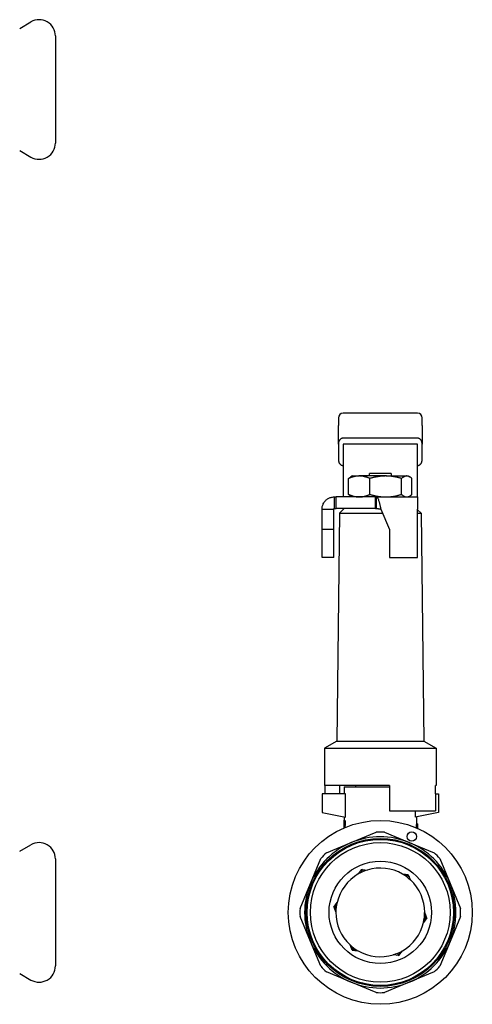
# Model space of a CAD drawing. Header units: millimetres. Extents: x 50 to 3735, y 28 to 372.
# Tile 6 of 6: x 373 to 470, y 156 to 367. Entities that reach past the tile are written whole.
import ezdxf

# ---------------------------------------------------------------- set-up
doc = ezdxf.new("R2010")
doc.units = ezdxf.units.MM
doc.layers.add('DETAIL', color=2, linetype='Continuous')

msp = doc.modelspace()

# ---------------------------------------------------------------- linework, layer by layer
at = {"layer": 'DETAIL'}
for p, q in [((372.9, 365.52), (375.32, 366.91)), ((380.57, 363.88), (380.57, 340.88)), ((372.9, 339.25), (375.32, 337.85)), ((441.32, 281.81), (441.32, 280.17)), ((458.32, 282.81), (442.32, 282.81)), ((459.32, 280.17), (459.32, 281.81)), ((441.32, 276.14), (441.32, 280.17)), ((459.32, 280.17), (459.32, 276.14)), ((458.32, 277.44), (442.32, 277.44)), ((441.32, 276.14), (441.32, 272.87)), ((458.32, 276.14), (442.32, 276.14)), ((442.32, 276.14), (442.32, 265.86)), ((458.32, 265.86), (458.32, 276.14)), ((459.32, 272.87), (459.32, 276.14)), ((443.53, 265.34), (443.53, 268.77)), ((444.32, 269.31), (443.98, 269.11)), ((444.32, 269.31), (445.81, 269.31)), ((451.49, 269.31), (445.81, 269.31)), ((447.98, 269.31), (448, 269.81)), ((452.65, 269.81), (448, 269.81)), ((448.09, 265.34), (448.09, 268.77)), ((451.49, 269.31), (456, 269.31)), ((452.65, 269.81), (452.66, 269.31)), ((454.89, 265.34), (454.89, 268.77)), ((456, 269.31), (456.32, 269.31)), ((456.32, 269.31), (456.66, 269.11)), ((457.12, 265.34), (457.12, 268.77)), ((440.42, 264.81), (440.84, 264.81)), ((440.42, 264.81), (440.42, 263.56)), ((449.32, 264.81), (440.84, 264.81)), ((440.84, 262.31), (440.84, 264.81)), ((442.32, 265.86), (442.32, 264.81)), ((444.32, 264.81), (443.98, 265)), ((449.32, 264.81), (449.52, 264.81)), ((449.32, 262.31), (449.32, 264.81)), ((449.52, 264.81), (458.32, 264.81)), ((449.52, 263.56), (449.52, 264.81)), ((456.32, 264.81), (456.66, 265)), ((458.32, 264.81), (458.32, 265.86)), ((458.32, 264.81), (458.32, 262.21)), ((440.42, 263.56), (440.42, 262.31)), ((449.52, 262.31), (449.52, 263.56)), ((437.82, 262.21), (439.07, 262.21)), ((437.82, 257.81), (437.82, 262.21)), ((439.07, 262.21), (440.32, 262.21)), ((440.32, 257.81), (440.32, 262.21)), ((440.42, 262.31), (440.84, 262.31)), ((449.32, 262.31), (440.84, 262.31)), ((441.56, 261.3), (440.97, 212.31)), ((442.57, 262.31), (441.56, 261.3)), ((441.56, 261.3), (450.82, 261.3)), ((449.32, 262.31), (449.52, 262.31)), ((450.43, 262.21), (452.32, 257.81)), ((458.32, 251.81), (458.32, 262.21)), ((458.32, 262.06), (459.08, 261.3)), ((458.32, 261.3), (459.08, 261.3)), ((459.08, 261.3), (459.67, 212.31)), ((437.82, 251.81), (437.82, 257.81)), ((440.32, 257.81), (437.82, 257.81)), ((440.32, 251.81), (440.32, 257.81)), ((452.32, 257.81), (452.32, 251.81)), ((440.32, 251.81), (437.82, 251.81)), ((452.32, 251.81), (458.32, 251.81)), ((440.97, 212.31), (438.32, 210.82)), ((440.97, 212.31), (459.67, 212.31)), ((459.67, 212.31), (462.32, 210.82)), ((438.32, 210.82), (462.32, 210.82)), ((438.32, 210.82), (438.32, 202.81)), ((462.32, 210.82), (462.32, 202.81)), ((452.32, 202.81), (438.32, 202.81)), ((438.49, 201.01), (438.49, 202.81)), ((441.55, 202.81), (441.55, 201.01)), ((442.57, 202.51), (452.32, 202.51)), ((442.57, 202.51), (442.57, 201.01)), ((445.07, 202.51), (445.07, 202.81)), ((452.32, 202.81), (452.32, 197.31)), ((462.32, 202.81), (462.15, 202.81)), ((462.15, 201.01), (462.15, 202.81)), ((442.83, 201.01), (437.82, 201.01)), ((437.82, 201.01), (437.82, 197.01)), ((442.83, 195.95), (442.83, 201.01)), ((462.15, 201.01), (462.15, 197.31)), ((462.15, 201.01), (462.82, 201.01)), ((462.82, 201.01), (462.82, 197.01)), ((437.82, 197.01), (442.83, 195.95)), ((452.32, 197.31), (462.15, 197.31)), ((457.81, 197.31), (457.81, 195.95)), ((462.82, 197.01), (457.81, 195.95)), ((442.56, 195.36), (442.62, 195.36)), ((442.56, 193.67), (442.56, 195.36)), ((442.57, 196.01), (442.57, 195.36)), ((442.57, 195.36), (442.57, 195.36)), ((442.57, 195.08), (442.57, 194.21)), ((442.57, 195.08), (442.61, 195.08)), ((442.59, 195.08), (442.59, 194.21)), ((442.62, 195.36), (442.64, 195.36)), ((458.07, 196.01), (458.07, 194.53)), ((442.56, 194.46), (442.55, 194.46)), ((442.56, 193.87), (442.55, 193.87)), ((442.57, 194.21), (442.62, 194.21)), ((442.57, 193.94), (442.57, 193.68)), ((442.57, 193.94), (442.62, 193.94)), ((442.59, 193.94), (442.59, 193.68)), ((442.66, 193.98), (442.68, 193.98)), ((442.76, 194.64), (442.78, 194.64)), ((444.1, 190.52), (449.45, 192.74)), ((451.19, 192.74), (456.54, 190.52)), ((458.32, 194.53), (458.07, 194.53)), ((458.32, 194.53), (458.32, 193.57)), ((438.76, 188.31), (444.1, 190.52)), ((456.54, 190.52), (461.89, 188.31)), ((372.9, 188.64), (375.32, 190.04)), ((380.57, 187.01), (380.57, 164.01)), ((435.31, 181.73), (437.52, 187.07)), ((463.12, 187.07), (465.34, 181.73)), ((446.32, 184.76), (445.58, 183.77)), ((446.32, 184.76), (447.54, 184.62)), ((456.33, 183.6), (455.11, 183.75)), ((456.33, 183.6), (456.82, 182.47)), ((433.09, 176.38), (435.31, 181.73)), ((465.34, 181.73), (467.55, 176.38)), ((440.31, 176.66), (441.04, 177.65)), ((440.31, 176.66), (440.8, 175.53)), ((435.31, 169.29), (433.09, 174.64)), ((460.34, 174.35), (459.6, 173.37)), ((460.34, 174.35), (459.85, 175.48)), ((467.55, 174.64), (465.34, 169.29)), ((437.52, 163.94), (435.31, 169.29)), ((444.31, 167.41), (443.83, 168.54)), ((444.31, 167.41), (445.54, 167.27)), ((454.33, 166.26), (455.06, 167.25)), ((465.34, 169.29), (463.12, 163.94)), ((454.33, 166.26), (453.11, 166.4)), ((372.9, 162.38), (375.32, 160.98)), ((444.1, 160.5), (438.76, 162.71)), ((461.89, 162.71), (456.54, 160.5)), ((449.45, 158.28), (444.1, 160.5)), ((456.54, 160.5), (451.19, 158.28))]:
    msp.add_line(p, q, dxfattribs=at)
at = {"layer": 'DETAIL', "flags": 128}
for points in [[(442.32, 277.44), (442.26, 277.44), (442.2, 277.43), (442.14, 277.42), (442.08, 277.4), (442.02, 277.38), (441.95, 277.35), (441.89, 277.32), (441.83, 277.28), (441.78, 277.23), (441.72, 277.18), (441.67, 277.12), (441.62, 277.06), (441.57, 276.99), (441.53, 276.92), (441.49, 276.85), (441.45, 276.78), (441.42, 276.7), (441.39, 276.62), (441.37, 276.54), (441.35, 276.46), (441.34, 276.37), (441.33, 276.29), (441.32, 276.21), (441.32, 276.14)], [(459.32, 276.14), (459.32, 276.21), (459.31, 276.29), (459.3, 276.37), (459.29, 276.46), (459.27, 276.54), (459.25, 276.62), (459.23, 276.7), (459.19, 276.78), (459.16, 276.85), (459.12, 276.92), (459.08, 276.99), (459.03, 277.06), (458.98, 277.12), (458.93, 277.18), (458.87, 277.23), (458.81, 277.28), (458.75, 277.32), (458.69, 277.35), (458.63, 277.38), (458.57, 277.4), (458.5, 277.42), (458.44, 277.43), (458.38, 277.44), (458.32, 277.44)], [(441.32, 272.87), (441.32, 272.8), (441.33, 272.72), (441.34, 272.64), (441.35, 272.55), (441.37, 272.47), (441.39, 272.39), (441.42, 272.31), (441.45, 272.23), (441.49, 272.16), (441.52, 272.09), (441.57, 272.02), (441.62, 271.95), (441.67, 271.89), (441.72, 271.83), (441.78, 271.78), (441.83, 271.73), (441.89, 271.69), (441.95, 271.66), (442.02, 271.63), (442.08, 271.61), (442.14, 271.59), (442.2, 271.58), (442.26, 271.57), (442.32, 271.57)], [(458.32, 271.57), (458.38, 271.57), (458.44, 271.58), (458.5, 271.59), (458.57, 271.61), (458.63, 271.63), (458.69, 271.66), (458.75, 271.69), (458.81, 271.73), (458.87, 271.78), (458.93, 271.83), (458.98, 271.89), (459.03, 271.95), (459.08, 272.02), (459.12, 272.09), (459.16, 272.16), (459.19, 272.23), (459.23, 272.31), (459.25, 272.39), (459.27, 272.47), (459.29, 272.55), (459.31, 272.64), (459.31, 272.72), (459.32, 272.8), (459.32, 272.87)], [(445.81, 269.31), (445.71, 269.31), (445.62, 269.3), (445.52, 269.3), (445.42, 269.29), (445.33, 269.28), (445.23, 269.27), (445.13, 269.26), (445.04, 269.24), (444.94, 269.23), (444.85, 269.21), (444.75, 269.19), (444.66, 269.16), (444.56, 269.14), (444.47, 269.11), (444.37, 269.09), (444.28, 269.06), (444.18, 269.03), (444.09, 268.99), (443.99, 268.96), (443.9, 268.93), (443.81, 268.89), (443.71, 268.85), (443.62, 268.81), (443.53, 268.77)], [(443.53, 268.77), (443.55, 268.79), (443.56, 268.81), (443.58, 268.82), (443.6, 268.84), (443.62, 268.86), (443.64, 268.87), (443.66, 268.89), (443.68, 268.9), (443.7, 268.92), (443.72, 268.93), (443.74, 268.95), (443.75, 268.96), (443.77, 268.98), (443.79, 268.99), (443.81, 269), (443.83, 269.02), (443.85, 269.03), (443.87, 269.04), (443.89, 269.05), (443.91, 269.07), (443.93, 269.08), (443.95, 269.09), (443.97, 269.1), (443.98, 269.11)], [(448.09, 268.77), (448, 268.81), (447.91, 268.85), (447.81, 268.89), (447.72, 268.93), (447.63, 268.96), (447.53, 268.99), (447.44, 269.03), (447.34, 269.06), (447.25, 269.09), (447.15, 269.11), (447.06, 269.14), (446.96, 269.16), (446.87, 269.19), (446.77, 269.21), (446.68, 269.23), (446.58, 269.24), (446.48, 269.26), (446.39, 269.27), (446.29, 269.28), (446.19, 269.29), (446.1, 269.3), (446, 269.3), (445.91, 269.31), (445.81, 269.31)], [(451.49, 269.31), (451.34, 269.31), (451.2, 269.3), (451.06, 269.3), (450.91, 269.29), (450.77, 269.28), (450.63, 269.27), (450.48, 269.26), (450.34, 269.24), (450.2, 269.23), (450.06, 269.21), (449.91, 269.19), (449.77, 269.16), (449.63, 269.14), (449.49, 269.11), (449.35, 269.09), (449.21, 269.06), (449.07, 269.03), (448.93, 268.99), (448.79, 268.96), (448.65, 268.93), (448.51, 268.89), (448.37, 268.85), (448.23, 268.81), (448.09, 268.77)], [(454.89, 268.77), (454.75, 268.81), (454.61, 268.85), (454.47, 268.89), (454.33, 268.93), (454.19, 268.96), (454.05, 268.99), (453.91, 269.03), (453.77, 269.06), (453.63, 269.09), (453.49, 269.11), (453.35, 269.14), (453.21, 269.16), (453.06, 269.19), (452.92, 269.21), (452.78, 269.23), (452.64, 269.24), (452.49, 269.26), (452.35, 269.27), (452.21, 269.28), (452.07, 269.29), (451.92, 269.3), (451.78, 269.3), (451.63, 269.31), (451.49, 269.31)], [(456, 269.31), (455.96, 269.31), (455.91, 269.3), (455.86, 269.3), (455.81, 269.29), (455.77, 269.28), (455.72, 269.27), (455.67, 269.26), (455.63, 269.24), (455.58, 269.23), (455.53, 269.21), (455.49, 269.19), (455.44, 269.16), (455.39, 269.14), (455.35, 269.11), (455.3, 269.09), (455.25, 269.06), (455.21, 269.03), (455.16, 268.99), (455.12, 268.96), (455.07, 268.93), (455.02, 268.89), (454.98, 268.85), (454.93, 268.81), (454.89, 268.77)], [(457.12, 268.77), (457.07, 268.81), (457.03, 268.85), (456.98, 268.89), (456.94, 268.93), (456.89, 268.96), (456.84, 268.99), (456.8, 269.03), (456.75, 269.06), (456.71, 269.09), (456.66, 269.11), (456.61, 269.14), (456.57, 269.16), (456.52, 269.19), (456.47, 269.21), (456.43, 269.23), (456.38, 269.24), (456.33, 269.26), (456.29, 269.27), (456.24, 269.28), (456.19, 269.29), (456.14, 269.3), (456.1, 269.3), (456.05, 269.31), (456, 269.31)], [(437.82, 262.21), (437.83, 262.38), (437.84, 262.55), (437.87, 262.72), (437.91, 262.88), (437.96, 263.04), (438.02, 263.2), (438.09, 263.36), (438.17, 263.51), (438.26, 263.65), (438.36, 263.79), (438.47, 263.92), (438.58, 264.05), (438.71, 264.16), (438.84, 264.27), (438.98, 264.37), (439.12, 264.46), (439.27, 264.54), (439.43, 264.61), (439.59, 264.67), (439.75, 264.72), (439.92, 264.76), (440.08, 264.79), (440.25, 264.8), (440.42, 264.81)], [(443.53, 265.34), (443.62, 265.3), (443.71, 265.27), (443.81, 265.23), (443.9, 265.19), (443.99, 265.16), (444.09, 265.12), (444.18, 265.09), (444.28, 265.06), (444.37, 265.03), (444.47, 265), (444.56, 264.98), (444.66, 264.95), (444.75, 264.93), (444.85, 264.91), (444.94, 264.89), (445.04, 264.87), (445.13, 264.86), (445.23, 264.85), (445.33, 264.83), (445.42, 264.83), (445.52, 264.82), (445.62, 264.81), (445.71, 264.81), (445.81, 264.81)], [(443.98, 265), (443.97, 265.02), (443.95, 265.03), (443.93, 265.04), (443.91, 265.05), (443.89, 265.06), (443.87, 265.08), (443.85, 265.09), (443.83, 265.1), (443.81, 265.12), (443.79, 265.13), (443.77, 265.14), (443.75, 265.16), (443.74, 265.17), (443.72, 265.19), (443.7, 265.2), (443.68, 265.22), (443.66, 265.23), (443.64, 265.25), (443.62, 265.26), (443.6, 265.28), (443.58, 265.29), (443.56, 265.31), (443.55, 265.33), (443.53, 265.34)], [(445.81, 264.81), (445.91, 264.81), (446, 264.81), (446.1, 264.82), (446.19, 264.83), (446.29, 264.84), (446.39, 264.85), (446.48, 264.86), (446.58, 264.88), (446.68, 264.89), (446.77, 264.91), (446.87, 264.93), (446.96, 264.95), (447.06, 264.98), (447.15, 265), (447.25, 265.03), (447.34, 265.06), (447.44, 265.09), (447.53, 265.12), (447.63, 265.16), (447.72, 265.19), (447.81, 265.23), (447.91, 265.27), (448, 265.31), (448.09, 265.34)], [(448.09, 265.34), (448.23, 265.3), (448.37, 265.27), (448.51, 265.23), (448.65, 265.19), (448.79, 265.16), (448.93, 265.12), (449.07, 265.09), (449.21, 265.06), (449.35, 265.03), (449.49, 265), (449.63, 264.98), (449.77, 264.95), (449.91, 264.93), (450.06, 264.91), (450.2, 264.89), (450.34, 264.88), (450.48, 264.86), (450.63, 264.85), (450.77, 264.84), (450.91, 264.83), (451.06, 264.82), (451.2, 264.81), (451.34, 264.81), (451.49, 264.81)], [(449.52, 264.81), (449.56, 264.8), (449.59, 264.79), (449.63, 264.76), (449.67, 264.72), (449.71, 264.67), (449.75, 264.61), (449.78, 264.54), (449.82, 264.46), (449.86, 264.37), (449.9, 264.27), (449.94, 264.16), (449.97, 264.05), (450.01, 263.92), (450.05, 263.79), (450.09, 263.65), (450.13, 263.51), (450.16, 263.36), (450.2, 263.2), (450.24, 263.04), (450.28, 262.88), (450.32, 262.72), (450.35, 262.55), (450.39, 262.38), (450.43, 262.21)], [(451.49, 264.81), (451.63, 264.81), (451.78, 264.81), (451.92, 264.82), (452.06, 264.83), (452.21, 264.84), (452.35, 264.85), (452.49, 264.86), (452.64, 264.88), (452.78, 264.89), (452.92, 264.91), (453.06, 264.93), (453.2, 264.95), (453.35, 264.98), (453.49, 265), (453.63, 265.03), (453.77, 265.06), (453.91, 265.09), (454.05, 265.12), (454.19, 265.16), (454.33, 265.19), (454.47, 265.23), (454.61, 265.27), (454.75, 265.3), (454.89, 265.34)], [(454.89, 265.34), (454.93, 265.3), (454.98, 265.27), (455.02, 265.23), (455.07, 265.19), (455.12, 265.16), (455.16, 265.12), (455.21, 265.09), (455.25, 265.06), (455.3, 265.03), (455.35, 265), (455.39, 264.98), (455.44, 264.95), (455.49, 264.93), (455.53, 264.91), (455.58, 264.89), (455.63, 264.88), (455.67, 264.86), (455.72, 264.85), (455.77, 264.84), (455.81, 264.83), (455.86, 264.82), (455.91, 264.81), (455.96, 264.81), (456, 264.81)], [(456, 264.81), (456.05, 264.81), (456.1, 264.81), (456.14, 264.82), (456.19, 264.83), (456.24, 264.84), (456.29, 264.85), (456.33, 264.86), (456.38, 264.88), (456.43, 264.89), (456.47, 264.91), (456.52, 264.93), (456.57, 264.95), (456.61, 264.98), (456.66, 265), (456.71, 265.03), (456.75, 265.06), (456.8, 265.09), (456.84, 265.12), (456.89, 265.16), (456.94, 265.19), (456.98, 265.23), (457.03, 265.27), (457.07, 265.3), (457.12, 265.34)], [(440.32, 262.21), (440.32, 262.22), (440.32, 262.22), (440.32, 262.23), (440.33, 262.23), (440.33, 262.24), (440.33, 262.25), (440.33, 262.25), (440.34, 262.26), (440.34, 262.26), (440.34, 262.27), (440.35, 262.27), (440.35, 262.28), (440.36, 262.28), (440.36, 262.29), (440.37, 262.29), (440.37, 262.3), (440.38, 262.3), (440.38, 262.3), (440.39, 262.3), (440.4, 262.31), (440.4, 262.31), (440.41, 262.31), (440.42, 262.31), (440.42, 262.31)], [(449.52, 262.31), (449.56, 262.31), (449.59, 262.31), (449.63, 262.31), (449.67, 262.31), (449.71, 262.3), (449.75, 262.3), (449.78, 262.3), (449.82, 262.3), (449.86, 262.29), (449.9, 262.29), (449.94, 262.28), (449.97, 262.28), (450.01, 262.27), (450.05, 262.27), (450.09, 262.26), (450.13, 262.26), (450.16, 262.25), (450.2, 262.25), (450.24, 262.24), (450.28, 262.23), (450.32, 262.23), (450.35, 262.22), (450.39, 262.22), (450.43, 262.21)], [(442.56, 195.19), (442.56, 195.16), (442.56, 195.14), (442.56, 195.11), (442.55, 195.08), (442.55, 195.06), (442.55, 195.03), (442.55, 195), (442.55, 194.97), (442.55, 194.94), (442.55, 194.91), (442.55, 194.88), (442.55, 194.85), (442.55, 194.82), (442.55, 194.78), (442.55, 194.75), (442.55, 194.72), (442.55, 194.69), (442.55, 194.65), (442.55, 194.62), (442.55, 194.6), (442.55, 194.57), (442.55, 194.53), (442.55, 194.5), (442.55, 194.46)], [(442.69, 194.64), (442.69, 194.68), (442.69, 194.71), (442.69, 194.74), (442.69, 194.77), (442.69, 194.81), (442.69, 194.84), (442.68, 194.87), (442.68, 194.9), (442.68, 194.92), (442.67, 194.95), (442.67, 194.97), (442.66, 194.99), (442.66, 195.01), (442.66, 195.02), (442.65, 195.04), (442.65, 195.05), (442.64, 195.06), (442.63, 195.06), (442.63, 195.07), (442.63, 195.07), (442.62, 195.08), (442.62, 195.08), (442.61, 195.08), (442.61, 195.08)], [(442.62, 195.36), (442.63, 195.36), (442.63, 195.36), (442.64, 195.35), (442.65, 195.34), (442.65, 195.33), (442.66, 195.32), (442.67, 195.31), (442.68, 195.29), (442.69, 195.27), (442.7, 195.25), (442.71, 195.22), (442.71, 195.19), (442.72, 195.15), (442.73, 195.12), (442.74, 195.08), (442.74, 195.04), (442.75, 194.99), (442.75, 194.94), (442.75, 194.89), (442.76, 194.85), (442.76, 194.79), (442.76, 194.74), (442.76, 194.7), (442.76, 194.64)], [(442.64, 195.36), (442.65, 195.36), (442.65, 195.35), (442.66, 195.35), (442.67, 195.34), (442.67, 195.33), (442.68, 195.32), (442.69, 195.31), (442.7, 195.29), (442.71, 195.27), (442.72, 195.25), (442.72, 195.22), (442.73, 195.19), (442.74, 195.15), (442.75, 195.12), (442.76, 195.07), (442.76, 195.03), (442.77, 194.99), (442.77, 194.94), (442.77, 194.89), (442.78, 194.84), (442.78, 194.79), (442.78, 194.75), (442.78, 194.7), (442.78, 194.64)], [(442.55, 193.87), (442.55, 193.86), (442.55, 193.85), (442.55, 193.84), (442.55, 193.83), (442.55, 193.82), (442.55, 193.81), (442.55, 193.8), (442.55, 193.79), (442.55, 193.78), (442.55, 193.77), (442.55, 193.76), (442.55, 193.75), (442.55, 193.75), (442.55, 193.74), (442.55, 193.73), (442.55, 193.72), (442.55, 193.72), (442.55, 193.71), (442.55, 193.7), (442.55, 193.7), (442.55, 193.69), (442.55, 193.68), (442.55, 193.68), (442.55, 193.67)], [(442.62, 194.21), (442.62, 194.22), (442.63, 194.22), (442.63, 194.22), (442.64, 194.22), (442.64, 194.23), (442.64, 194.24), (442.65, 194.25), (442.65, 194.26), (442.66, 194.27), (442.66, 194.29), (442.67, 194.3), (442.67, 194.32), (442.68, 194.34), (442.68, 194.36), (442.68, 194.38), (442.69, 194.41), (442.69, 194.43), (442.69, 194.46), (442.69, 194.49), (442.69, 194.52), (442.69, 194.55), (442.69, 194.58), (442.69, 194.61), (442.69, 194.64)], [(442.63, 193.7), (442.63, 193.71), (442.63, 193.72), (442.63, 193.73), (442.63, 193.74), (442.63, 193.75), (442.63, 193.76), (442.63, 193.77), (442.63, 193.78), (442.63, 193.79), (442.62, 193.8), (442.62, 193.81), (442.62, 193.82), (442.62, 193.83), (442.62, 193.84), (442.62, 193.85), (442.62, 193.86), (442.62, 193.87), (442.62, 193.88), (442.62, 193.89), (442.62, 193.9), (442.62, 193.91), (442.62, 193.92), (442.62, 193.93), (442.62, 193.94)], [(442.76, 194.64), (442.76, 194.6), (442.76, 194.56), (442.76, 194.53), (442.76, 194.49), (442.76, 194.45), (442.75, 194.42), (442.75, 194.38), (442.75, 194.34), (442.75, 194.31), (442.74, 194.28), (442.74, 194.25), (442.73, 194.22), (442.73, 194.19), (442.72, 194.16), (442.72, 194.14), (442.71, 194.11), (442.71, 194.09), (442.7, 194.07), (442.69, 194.05), (442.69, 194.03), (442.68, 194.01), (442.68, 194), (442.67, 193.99), (442.66, 193.98)], [(442.66, 193.98), (442.66, 193.97), (442.66, 193.96), (442.66, 193.95), (442.67, 193.94), (442.67, 193.93), (442.67, 193.92), (442.67, 193.9), (442.67, 193.89), (442.67, 193.88), (442.67, 193.87), (442.67, 193.86), (442.67, 193.85), (442.67, 193.84), (442.68, 193.83), (442.68, 193.82), (442.68, 193.81), (442.68, 193.8), (442.68, 193.79), (442.68, 193.78), (442.68, 193.77), (442.68, 193.75), (442.68, 193.74), (442.68, 193.73), (442.68, 193.72)], [(442.78, 194.64), (442.78, 194.6), (442.78, 194.56), (442.78, 194.52), (442.78, 194.49), (442.78, 194.45), (442.77, 194.42), (442.77, 194.38), (442.77, 194.34), (442.77, 194.31), (442.76, 194.28), (442.76, 194.25), (442.75, 194.22), (442.75, 194.19), (442.74, 194.16), (442.74, 194.14), (442.73, 194.11), (442.72, 194.09), (442.72, 194.07), (442.71, 194.05), (442.71, 194.03), (442.7, 194.02), (442.7, 194), (442.69, 193.99), (442.68, 193.98)], [(442.68, 193.98), (442.68, 193.97), (442.68, 193.96), (442.68, 193.95), (442.69, 193.94), (442.69, 193.93), (442.69, 193.92), (442.69, 193.91), (442.69, 193.9), (442.69, 193.89), (442.69, 193.88), (442.69, 193.87), (442.69, 193.86), (442.69, 193.84), (442.69, 193.83), (442.7, 193.82), (442.7, 193.81), (442.7, 193.8), (442.7, 193.79), (442.7, 193.78), (442.7, 193.77), (442.7, 193.76), (442.7, 193.75), (442.7, 193.74), (442.7, 193.73)], [(458.07, 194.53), (458.07, 194.53), (458.07, 194.52), (458.07, 194.51), (458.07, 194.5), (458.07, 194.48), (458.06, 194.47), (458.06, 194.44), (458.06, 194.42), (458.06, 194.39), (458.05, 194.36), (458.05, 194.33), (458.05, 194.29), (458.04, 194.25), (458.04, 194.21), (458.03, 194.17), (458.03, 194.12), (458.03, 194.08), (458.02, 194.03), (458.02, 193.98), (458.02, 193.92), (458.02, 193.87), (458.01, 193.81), (458.01, 193.76), (458.01, 193.7)]]:
    msp.add_lwpolyline(points, dxfattribs=at)
at = {"layer": 'DETAIL'}
for centre, radius in [((450.32, 175.51), 19.75), ((457.08, 191.82), 1), ((450.32, 175.51), 15.9), ((450.32, 175.51), 15.7), ((450.32, 175.51), 15), ((450.32, 175.51), 11)]:
    msp.add_circle(centre, radius, dxfattribs=at)
for centre, radius, start, end in [((377.07, 363.88), 3.5, 0, 120), ((377.07, 340.88), 3.5, 240, 0), ((442.32, 281.81), 1, 90, 180), ((458.32, 281.81), 1, 0, 90), ((450.32, 175.51), 17.25, 87.1049, 92.8951), ((377.07, 187.01), 3.5, 0, 120), ((450.32, 175.51), 16.25, 112.5, 157.5), ((450.32, 175.51), 16.25, 67.5, 112.5), ((450.32, 175.51), 16.25, 22.5, 67.5), ((450.32, 175.51), 17.25, 132.1049, 137.8951), ((450.32, 175.51), 17.25, 42.1049, 47.8951), ((450.32, 175.51), 9.52, 106.9965, 119.846), ((450.32, 175.51), 9.8, 110.4453, 116.3973), ((450.32, 175.51), 10, 112.6121, 114.2304), ((450.32, 175.51), 9.53, 59.846, 106.9965), ((450.32, 175.51), 9.52, 119.846, 166.9965), ((450.32, 175.51), 9.52, 46.9965, 59.846), ((450.32, 175.51), 9.8, 50.4453, 56.3973), ((450.32, 175.51), 10, 52.6121, 54.2304), ((450.32, 175.51), 9.53, 359.846, 46.9965), ((450.32, 175.51), 16.25, 157.5, 202.5), ((450.32, 175.51), 16.25, 337.5, 22.5), ((450.32, 175.51), 17.25, 177.1049, 182.8951), ((450.32, 175.51), 10, 172.6121, 174.2304), ((450.32, 175.51), 9.8, 170.4453, 176.3973), ((450.32, 175.51), 9.53, 166.9965, 179.846), ((450.32, 175.51), 17.25, 357.1049, 2.8951), ((450.32, 175.51), 9.53, 179.846, 226.9965), ((450.32, 175.51), 9.52, 346.9965, 359.846), ((450.32, 175.51), 9.8, 350.4453, 356.3973), ((450.32, 175.51), 10, 352.6121, 354.2304), ((450.32, 175.51), 9.53, 299.846, 346.9965), ((450.32, 175.51), 16.25, 202.5, 247.5), ((450.32, 175.51), 9.53, 226.9965, 239.846), ((450.32, 175.51), 9.8, 230.4453, 236.3973), ((450.32, 175.51), 10, 232.6121, 234.2304), ((450.32, 175.51), 9.52, 239.846, 286.9965), ((450.32, 175.51), 9.52, 286.9965, 299.846), ((450.32, 175.51), 16.25, 292.5, 337.5), ((450.32, 175.51), 9.8, 290.4453, 296.3973), ((450.32, 175.51), 10, 292.6121, 294.2304), ((377.07, 164.01), 3.5, 240, 0), ((450.32, 175.51), 17.25, 222.1049, 227.8951), ((450.32, 175.51), 17.25, 312.1049, 317.8951), ((450.32, 175.51), 16.25, 247.5, 292.5), ((450.32, 175.51), 17.25, 267.1049, 272.8951)]:
    msp.add_arc(centre, radius, start, end, dxfattribs=at)
msp.add_ellipse((440.65, 265.55), major_axis=(1.67, -0.74), ratio=0.02799, start_param=6.220131, end_param=6.295615, dxfattribs=at)

doc.saveas('drawing.dxf')
